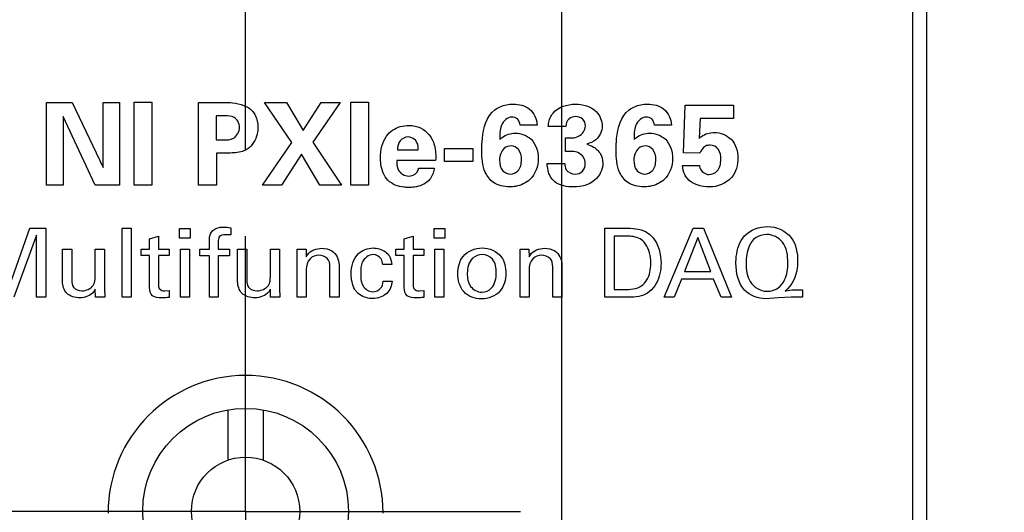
# Model space of a CAD drawing. Header units: inches. Extents: x 0.2 to 16.8, y 0.1 to 10.8.
# Tile 10 of 27: x 2.848 to 3.564, y 7.825 to 8.183. Entities that reach past the tile are written whole.
import ezdxf

# ---------------------------------------------------------------- set-up
doc = ezdxf.new("R2010")
doc.units = ezdxf.units.IN
doc.header["$LTSCALE"] = 0.935
doc.header["$MEASUREMENT"] = 0
doc.linetypes.add('CENTER', pattern=[0.6, 0.375, -0.075, 0.075, -0.075])
doc.layers.get('0').update_dxf_attribs({"linetype": 'CONTINUOUS'})
doc.layers.add('DEFAULT_1', color=7, linetype='CENTER')
doc.layers.add('DIMENSIONS', color=7, linetype='CONTINUOUS')
doc.styles.get("Standard").update_dxf_attribs({"font": 'txt', "width": 0.8})
doc.dimstyles.new('DIMSTYLE_1', dxfattribs={"dimtxt": 0.125, "dimasz": 0.18, "dimexe": 0.125, "dimexo": 0.0625, "dimgap": 0.0625, "dimtad": 0, "dimtih": 1, "dimtoh": 1, "dimzin": 4, "dimdsep": 46, "dimtxsty": 'STANDARD', "dimblk": '_FILLED', "dimblk1": '_FILLED', "dimblk2": '_FILLED', "dimcen": 0.09, "dimadec": 0, "dimazin": 0, "dimtp": 0.001, "dimtm": 0.001, "dimtfac": 1, "dimtofl": 0, "dimtmove": 0, "dimatfit": 3, "dimldrblk": '_FILLED', "dimfxl": 1, "dimtolj": 1, "dimtzin": 4, "dimarcsym": 0})

# ---------------------------------------------------------------- blocks, each defined once
blk = doc.blocks.new('_FILLED')
at = {"color": 0, "linetype": 'BYBLOCK'}
blk.add_solid([(0, 0), (-1, 0.1736), (-1, -0.1736)], dxfattribs=at)
blk = doc.blocks.new('*D8')
at = {"layer": 'DIMENSIONS', "color": 2, "linetype": 'CONTINUOUS'}
for p, q in [((3.01195, 8.08843), (3.01195, 9.49411)), ((3.24187, 6.36224), (3.24187, 9.49411)), ((3.01195, 9.36911), (2.65195, 9.36911)), ((3.24187, 9.36911), (3.62239, 9.36911))]:
    blk.add_line(p, q, dxfattribs=at)
at = {"layer": 'DIMENSIONS', "color": 2, "linetype": 'CONTINUOUS', "xscale": 0.18, "yscale": 0.18, "zscale": 0.18}
blk.add_blockref('_FILLED', (3.01195, 9.36911), dxfattribs=at)
at = {"layer": 'DIMENSIONS', "color": 2, "linetype": 'CONTINUOUS', "xscale": 0.18, "yscale": 0.18, "zscale": 0.18, "rotation": 180}
blk.add_blockref('_FILLED', (3.24187, 9.36911), dxfattribs=at)
at = {"layer": 'DIMENSIONS', "color": 2, "linetype": 'CONTINUOUS', "insert": (3.68489, 9.43161), "char_height": 0.125, "width": 0.925, "attachment_point": 1, "line_spacing_factor": 0.9}
blk.add_mtext('.23{\\Ftxt.shx;\\W1.000000;\\H0.125000; }[5.8]', dxfattribs=at)
blk = doc.blocks.new('*D10')
at = {"layer": 'DIMENSIONS', "color": 2, "linetype": 'CONTINUOUS'}
for p, q in [((2.75066, 8.49711), (1.06412, 8.49711)), ((1.18912, 8.49711), (1.18912, 7.91556)), ((1.18912, 7.084), (1.18912, 7.66556)), ((2.90103, 7.084), (1.06412, 7.084))]:
    blk.add_line(p, q, dxfattribs=at)
at = {"layer": 'DIMENSIONS', "color": 2, "linetype": 'CONTINUOUS', "xscale": 0.18, "yscale": 0.18, "zscale": 0.18}
for p, rotation in [((1.18912, 8.49711), 90), ((1.18912, 7.084), 270)]:
    blk.add_blockref('_FILLED', p, dxfattribs=dict(at, rotation=rotation))
at = {"layer": 'DIMENSIONS', "color": 2, "linetype": 'CONTINUOUS', "insert": (1.18912, 7.85306), "char_height": 0.125, "width": 1.125, "attachment_point": 2, "line_spacing_factor": 0.9}
blk.add_mtext('1.41{\\Ftxt.shx;\\W1.000000;\\H0.125000; }[35.9]', dxfattribs=at)

msp = doc.modelspace()

# ---------------------------------------------------------------- linework, layer by layer
at = {"color": 7, "linetype": 'CONTINUOUS'}
for p, q in [((3.50716, 3.4814), (3.50716, 8.61911)), ((3.49716, 4.51911), (3.49716, 8.58911)), ((2.99916, 7.89983), (2.99916, 7.86336)), ((3.02475, 7.89983), (3.02475, 7.86336))]:
    msp.add_line(p, q, dxfattribs=at)
at = {"color": 40, "linetype": 'CONTINUOUS'}
for p, q in [((2.86716, 8.06291), (2.86716, 8.12312)), ((2.86716, 8.12312), (2.88581, 8.12312)), ((2.88581, 8.12312), (2.90838, 8.07573)), ((2.90838, 8.07573), (2.90838, 8.12312)), ((2.90838, 8.12312), (2.92037, 8.12312)), ((2.92037, 8.12312), (2.92037, 8.06291)), ((2.93099, 8.06291), (2.93099, 8.12329)), ((2.93099, 8.12329), (2.9439, 8.12329)), ((2.9439, 8.12329), (2.9439, 8.06291)), ((2.97774, 8.06291), (2.97774, 8.12296)), ((2.97774, 8.12296), (2.99631, 8.12296)), ((3.04548, 8.09406), (3.02574, 8.12312)), ((3.02574, 8.12312), (3.04165, 8.12312)), ((3.04165, 8.12312), (3.0538, 8.10264)), ((3.0538, 8.10264), (3.0668, 8.12312)), ((3.08062, 8.12312), (3.0608, 8.09414)), ((3.0668, 8.12312), (3.08062, 8.12312)), ((3.0884, 8.06291), (3.0884, 8.12329)), ((3.0884, 8.12329), (3.10132, 8.12329)), ((3.10132, 8.12329), (3.10132, 8.06291)), ((3.33024, 8.08656), (3.33157, 8.12096)), ((3.33157, 8.12096), (3.36679, 8.12096)), ((3.36679, 8.12096), (3.36679, 8.11147)), ((2.87931, 8.11288), (2.87931, 8.06291)), ((2.90263, 8.06291), (2.87931, 8.11288)), ((2.99048, 8.11322), (2.99048, 8.09589)), ((2.99697, 8.11322), (2.99048, 8.11322)), ((3.34257, 8.11147), (3.34181, 8.09706)), ((3.36679, 8.11147), (3.34257, 8.11147)), ((3.22387, 8.10664), (3.21156, 8.10664)), ((3.24482, 8.10555), (3.23207, 8.10555)), ((3.32155, 8.10664), (3.30922, 8.10664)), ((3.24464, 8.08748), (3.24464, 8.09723)), ((2.99048, 8.09589), (2.99564, 8.09589)), ((3.02432, 8.06291), (3.04548, 8.09406)), ((3.0608, 8.09414), (3.08179, 8.06291)), ((3.15657, 8.08024), (3.15657, 8.08964)), ((3.15657, 8.08964), (3.17723, 8.08964)), ((3.17723, 8.08964), (3.17723, 8.08024)), ((2.99082, 8.08631), (2.99082, 8.06291)), ((2.99956, 8.08631), (2.99082, 8.08631)), ((3.05256, 8.08557), (3.03815, 8.06291)), ((3.06597, 8.06291), (3.05256, 8.08557)), ((3.12231, 8.08856), (3.13756, 8.08856)), ((3.34231, 8.08623), (3.33024, 8.08656)), ((3.15013, 8.08081), (3.12189, 8.08081)), ((3.1378, 8.0754), (3.14905, 8.0754)), ((3.17723, 8.08024), (3.15657, 8.08024)), ((3.23132, 8.07873), (3.24398, 8.07873)), ((3.32974, 8.07723), (3.34207, 8.07723)), ((2.87931, 8.06291), (2.86716, 8.06291)), ((2.92037, 8.06291), (2.90263, 8.06291)), ((2.9439, 8.06291), (2.93099, 8.06291)), ((2.99082, 8.06291), (2.97774, 8.06291)), ((3.03815, 8.06291), (3.02432, 8.06291)), ((3.08179, 8.06291), (3.06597, 8.06291)), ((3.10132, 8.06291), (3.0884, 8.06291)), ((3.00122, 8.03211), (3.00122, 8.02689)), ((2.84068, 7.9904), (2.85521, 8.03176)), ((2.85986, 8.02676), (2.84338, 7.98157)), ((2.85521, 8.03176), (2.86667, 8.03176)), ((2.85986, 7.98157), (2.85986, 8.02676)), ((2.86667, 8.03176), (2.86667, 7.98157)), ((2.92217, 7.98157), (2.92217, 8.03169)), ((2.92217, 8.03169), (2.92871, 8.03169)), ((2.92871, 8.03169), (2.92871, 7.98157)), ((2.94218, 8.0239), (2.94865, 8.02599)), ((2.94865, 8.02599), (2.94865, 8.0166)), ((2.96384, 8.02446), (2.96384, 8.03162)), ((2.96384, 8.03162), (2.97169, 8.03162)), ((2.97169, 8.03162), (2.97169, 8.02446)), ((3.00122, 8.02689), (2.99739, 8.02703)), ((3.12732, 8.0239), (3.13377, 8.02599)), ((3.13377, 8.02599), (3.13377, 8.0166)), ((3.14898, 8.02446), (3.14898, 8.03162)), ((3.14898, 8.03162), (3.15683, 8.03162)), ((3.15683, 8.03162), (3.15683, 8.02446)), ((3.27308, 7.98157), (3.27308, 8.03176)), ((3.27308, 8.03176), (3.28761, 8.03176)), ((3.28003, 8.02599), (3.28003, 7.98727)), ((3.28837, 8.02599), (3.28003, 8.02599)), ((3.31634, 7.98157), (3.33747, 8.03176)), ((3.33747, 8.03176), (3.3449, 8.03176)), ((3.3449, 8.03176), (3.36521, 7.98157)), ((2.94218, 8.0166), (2.94218, 8.0239)), ((2.97169, 8.02446), (2.96384, 8.02446)), ((2.98565, 8.01646), (2.98565, 8.02043)), ((2.99212, 8.02195), (2.99212, 8.01646)), ((3.12732, 8.0166), (3.12732, 8.0239)), ((3.15683, 8.02446), (3.14898, 8.02446)), ((3.34087, 8.02488), (3.33113, 8.00027)), ((3.35012, 8.00027), (3.34087, 8.02488)), ((2.87892, 7.99304), (2.87892, 8.01646)), ((2.87892, 8.01646), (2.88559, 8.01646)), ((2.88559, 8.01646), (2.88559, 7.99401)), ((2.90268, 7.99673), (2.90268, 8.01646)), ((2.90268, 8.01646), (2.90944, 8.01646)), ((2.90944, 8.01646), (2.90944, 7.9881)), ((2.93599, 8.01181), (2.93599, 8.0166)), ((2.93599, 8.0166), (2.94218, 8.0166)), ((2.94218, 8.01181), (2.93599, 8.01181)), ((2.94218, 7.98852), (2.94218, 8.01181)), ((2.94865, 8.0166), (2.95643, 8.0166)), ((2.94865, 8.01181), (2.94865, 7.99088)), ((2.95643, 8.01181), (2.94865, 8.01181)), ((2.95643, 8.0166), (2.95643, 8.01181)), ((2.96454, 7.98157), (2.96454, 8.01646)), ((2.96454, 8.01646), (2.97107, 8.01646)), ((2.97107, 8.01646), (2.97107, 7.98157)), ((2.97877, 8.01174), (2.97877, 8.01646)), ((2.97877, 8.01646), (2.98565, 8.01646)), ((2.98565, 8.01174), (2.97877, 8.01174)), ((2.98565, 7.98157), (2.98565, 8.01174)), ((2.99212, 8.01646), (3.00024, 8.01646)), ((2.99212, 8.01174), (2.99212, 7.98157)), ((3.00024, 8.01174), (2.99212, 8.01174)), ((3.00024, 8.01646), (3.00024, 8.01174)), ((3.0062, 7.99304), (3.0062, 8.01646)), ((3.0062, 8.01646), (3.01287, 8.01646)), ((3.01287, 8.01646), (3.01287, 7.99401)), ((3.02997, 7.99673), (3.02997, 8.01646)), ((3.02997, 8.01646), (3.03671, 8.01646)), ((3.03671, 8.01646), (3.03671, 7.9881)), ((3.04953, 8.01243), (3.04946, 8.01646)), ((3.04946, 8.01646), (3.056, 8.01646)), ((3.04953, 7.98157), (3.04953, 8.01243)), ((3.056, 8.01646), (3.05607, 8.01083)), ((3.12113, 8.01181), (3.12113, 8.0166)), ((3.12113, 8.0166), (3.12732, 8.0166)), ((3.12732, 8.01181), (3.12113, 8.01181)), ((3.12732, 7.98852), (3.12732, 8.01181)), ((3.13377, 8.0166), (3.14156, 8.0166)), ((3.13377, 8.01181), (3.13377, 7.99088)), ((3.14156, 8.01181), (3.13377, 8.01181)), ((3.14156, 8.0166), (3.14156, 8.01181)), ((3.14967, 7.98157), (3.14967, 8.01646)), ((3.14967, 8.01646), (3.15621, 8.01646)), ((3.15621, 8.01646), (3.15621, 7.98157)), ((3.21155, 8.01243), (3.21148, 8.01646)), ((3.21148, 8.01646), (3.21802, 8.01646)), ((3.21155, 7.98157), (3.21155, 8.01243)), ((3.21802, 8.01646), (3.21808, 8.01083)), ((3.07324, 7.98157), (3.07324, 8.00375)), ((3.07991, 8.00527), (3.07991, 7.98157)), ((3.11824, 8.00527), (3.11164, 8.00527)), ((3.23526, 7.98157), (3.23526, 8.00375)), ((3.24193, 8.00527), (3.24193, 7.98157)), ((3.05607, 8.00166), (3.05607, 7.98157)), ((3.21808, 8.00166), (3.21808, 7.98157)), ((3.33113, 8.00027), (3.35012, 8.00027)), ((3.11192, 7.99318), (3.11851, 7.99318)), ((3.32891, 7.99464), (3.3235, 7.98157)), ((3.3522, 7.99464), (3.32891, 7.99464)), ((3.35762, 7.98157), (3.3522, 7.99464)), ((2.90283, 7.98157), (2.90268, 7.98754)), ((2.90944, 7.9881), (2.90964, 7.98157)), ((2.9533, 7.98623), (2.95643, 7.98658)), ((2.95643, 7.98658), (2.95643, 7.9815)), ((3.03011, 7.98157), (3.02997, 7.98754)), ((3.03671, 7.9881), (3.03693, 7.98157)), ((3.13844, 7.98623), (3.14156, 7.98658)), ((3.14156, 7.98658), (3.14156, 7.9815)), ((3.28003, 7.98727), (3.28684, 7.98727)), ((3.41319, 7.98706), (3.41687, 7.98706)), ((3.41687, 7.98706), (3.41687, 7.98157)), ((2.86667, 7.98157), (2.85986, 7.98157)), ((2.90964, 7.98157), (2.90283, 7.98157)), ((2.92871, 7.98157), (2.92217, 7.98157)), ((2.97107, 7.98157), (2.96454, 7.98157)), ((2.99212, 7.98157), (2.98565, 7.98157)), ((3.03693, 7.98157), (3.03011, 7.98157)), ((3.05607, 7.98157), (3.04953, 7.98157)), ((3.07991, 7.98157), (3.07324, 7.98157)), ((3.15621, 7.98157), (3.14967, 7.98157)), ((3.21808, 7.98157), (3.21155, 7.98157)), ((3.24193, 7.98157), (3.23526, 7.98157)), ((3.28719, 7.98157), (3.27308, 7.98157)), ((3.3235, 7.98157), (3.31634, 7.98157)), ((3.36521, 7.98157), (3.35762, 7.98157)), ((3.39921, 7.98122), (3.39011, 7.98053)), ((3.40853, 7.98157), (3.39921, 7.98122)), ((3.41687, 7.98157), (3.40853, 7.98157))]:
    msp.add_line(p, q, dxfattribs=at)
at = {"color": 7, "linetype": 'CONTINUOUS'}
for radius in [0.0748, 0.03937]:
    msp.add_circle((3.01195, 7.82613), radius, dxfattribs=at)
msp.add_arc((3.01196, 7.82481), 0.1, 0, 180, dxfattribs=at)
at = {"color": 40, "linetype": 'CONTINUOUS'}
for points, knots in [([(2.99631, 8.12296), (2.99838, 8.12296), (3.00567, 8.12298), (3.01379, 8.12049), (3.01721, 8.11638)], [0, 0, 0, 0, 0.279876, 1, 1, 1, 1]), ([(3.19314, 8.11771), (3.19434, 8.11862), (3.1985, 8.12098), (3.20333, 8.12179), (3.20656, 8.12179)], [0, 0, 0, 0, 0.318946, 1, 1, 1, 1]), ([(3.20656, 8.12179), (3.21068, 8.12179), (3.2198, 8.1199), (3.22378, 8.1109), (3.22387, 8.10664)], [0, 0, 0, 0, 0.491542, 1, 1, 1, 1]), ([(3.25164, 8.12179), (3.25708, 8.12179), (3.26726, 8.11919), (3.27121, 8.10967), (3.27121, 8.10597)], [0, 0, 0, 0, 0.594585, 1, 1, 1, 1]), ([(3.29081, 8.11771), (3.29202, 8.11862), (3.29617, 8.12098), (3.301, 8.12179), (3.30422, 8.12179)], [0, 0, 0, 0, 0.318976, 1, 1, 1, 1]), ([(3.30422, 8.12179), (3.30835, 8.12179), (3.31747, 8.1199), (3.32145, 8.1109), (3.32155, 8.10664)], [0, 0, 0, 0, 0.49155, 1, 1, 1, 1]), ([(3.00755, 8.10505), (3.00755, 8.10777), (3.00468, 8.11341), (2.99922, 8.11322), (2.99697, 8.11322)], [0, 0, 0, 0, 0.547244, 1, 1, 1, 1]), ([(3.01721, 8.11638), (3.01796, 8.11548), (3.02017, 8.11211), (3.02089, 8.10797), (3.02089, 8.10514)], [0, 0, 0, 0, 0.29244, 1, 1, 1, 1]), ([(3.18374, 8.08814), (3.18374, 8.09105), (3.184, 8.10129), (3.18704, 8.11322), (3.19314, 8.11771)], [0, 0, 0, 0, 0.277495, 1, 1, 1, 1]), ([(3.20547, 8.11238), (3.2023, 8.11238), (3.19623, 8.10633), (3.19682, 8.09955), (3.19672, 8.09606)], [0, 0, 0, 0, 0.475096, 1, 1, 1, 1]), ([(3.21156, 8.10664), (3.21146, 8.10825), (3.21024, 8.11158), (3.2069, 8.11238), (3.20547, 8.11238)], [0, 0, 0, 0, 0.530043, 1, 1, 1, 1]), ([(3.23207, 8.10555), (3.23214, 8.10626), (3.23243, 8.10973), (3.23373, 8.11322), (3.23549, 8.11538)], [0, 0, 0, 0, 0.203823, 1, 1, 1, 1]), ([(3.2519, 8.1128), (3.25016, 8.1128), (3.24622, 8.11151), (3.24482, 8.10751), (3.24482, 8.10555)], [0, 0, 0, 0, 0.470563, 1, 1, 1, 1]), ([(3.25906, 8.10588), (3.25906, 8.10776), (3.25757, 8.11169), (3.25366, 8.1128), (3.2519, 8.1128)], [0, 0, 0, 0, 0.515429, 1, 1, 1, 1]), ([(3.2814, 8.08814), (3.2814, 8.09105), (3.28165, 8.10129), (3.28471, 8.11322), (3.29081, 8.11771)], [0, 0, 0, 0, 0.277451, 1, 1, 1, 1]), ([(3.30314, 8.11238), (3.29997, 8.11238), (3.2939, 8.10633), (3.29449, 8.09955), (3.29439, 8.09606)], [0, 0, 0, 0, 0.475096, 1, 1, 1, 1]), ([(3.30922, 8.10664), (3.30912, 8.10825), (3.30791, 8.11158), (3.30457, 8.11238), (3.30314, 8.11238)], [0, 0, 0, 0, 0.529963, 1, 1, 1, 1]), ([(2.99564, 8.09589), (2.99818, 8.09589), (3.00433, 8.09566), (3.00755, 8.102), (3.00755, 8.10505)], [0, 0, 0, 0, 0.454062, 1, 1, 1, 1]), ([(3.02089, 8.10514), (3.02089, 8.10346), (3.02034, 8.09745), (3.01688, 8.09152), (3.01322, 8.08915)], [0, 0, 0, 0, 0.278259, 1, 1, 1, 1]), ([(3.13064, 8.10639), (3.1322, 8.10639), (3.13898, 8.10582), (3.14533, 8.10092), (3.14764, 8.09623)], [0, 0, 0, 0, 0.229432, 1, 1, 1, 1]), ([(3.24464, 8.09723), (3.2478, 8.09731), (3.25431, 8.09671), (3.25906, 8.10291), (3.25906, 8.10588)], [0, 0, 0, 0, 0.514809, 1, 1, 1, 1]), ([(3.27121, 8.10597), (3.27121, 8.10231), (3.26824, 8.09583), (3.26238, 8.09348), (3.26005, 8.09281)], [0, 0, 0, 0, 0.600536, 1, 1, 1, 1]), ([(3.11006, 8.08298), (3.11006, 8.08841), (3.11166, 8.09645), (3.11715, 8.10173), (3.11881, 8.10289)], [0, 0, 0, 0, 0.728588, 1, 1, 1, 1]), ([(3.13022, 8.09797), (3.12804, 8.09797), (3.1233, 8.09565), (3.12243, 8.09084), (3.12231, 8.08856)], [0, 0, 0, 0, 0.488898, 1, 1, 1, 1]), ([(3.13756, 8.08856), (3.13756, 8.0904), (3.13732, 8.09496), (3.13272, 8.09797), (3.13022, 8.09797)], [0, 0, 0, 0, 0.423447, 1, 1, 1, 1]), ([(3.19672, 8.09606), (3.1973, 8.09659), (3.20041, 8.09936), (3.20477, 8.10072), (3.20814, 8.10072)], [0, 0, 0, 0, 0.19011, 1, 1, 1, 1]), ([(3.20814, 8.10072), (3.21221, 8.10072), (3.22179, 8.09721), (3.2248, 8.08729), (3.2248, 8.08232)], [0, 0, 0, 0, 0.449774, 1, 1, 1, 1]), ([(3.29439, 8.09606), (3.29497, 8.09659), (3.29808, 8.09936), (3.30244, 8.10072), (3.30581, 8.10072)], [0, 0, 0, 0, 0.19016, 1, 1, 1, 1]), ([(3.30581, 8.10072), (3.30988, 8.10072), (3.31946, 8.09721), (3.32247, 8.08729), (3.32247, 8.08232)], [0, 0, 0, 0, 0.449783, 1, 1, 1, 1]), ([(3.34181, 8.09706), (3.34233, 8.09751), (3.3453, 8.10014), (3.34953, 8.10122), (3.35281, 8.10122)], [0, 0, 0, 0, 0.173654, 1, 1, 1, 1]), ([(3.35281, 8.10122), (3.35715, 8.10122), (3.36693, 8.09756), (3.36997, 8.08758), (3.36997, 8.08273)], [0, 0, 0, 0, 0.472635, 1, 1, 1, 1]), ([(3.14764, 8.09623), (3.14832, 8.09484), (3.15012, 8.08987), (3.1503, 8.08451), (3.15013, 8.08081)], [0, 0, 0, 0, 0.294148, 1, 1, 1, 1]), ([(3.20506, 8.09147), (3.2033, 8.09147), (3.19826, 8.08979), (3.19664, 8.08429), (3.19664, 8.08123)], [0, 0, 0, 0, 0.366197, 1, 1, 1, 1]), ([(3.21255, 8.08148), (3.21255, 8.08406), (3.21171, 8.08904), (3.20703, 8.09147), (3.20506, 8.09147)], [0, 0, 0, 0, 0.566406, 1, 1, 1, 1]), ([(3.26005, 8.09281), (3.26177, 8.09226), (3.26425, 8.09131), (3.26635, 8.08975), (3.26697, 8.08923)], [0, 0, 0, 0, 0.69218, 1, 1, 1, 1]), ([(3.30272, 8.09147), (3.30096, 8.09147), (3.29593, 8.08978), (3.29431, 8.08429), (3.29431, 8.08123)], [0, 0, 0, 0, 0.365733, 1, 1, 1, 1]), ([(3.31022, 8.08148), (3.31022, 8.08406), (3.30937, 8.08904), (3.30469, 8.09147), (3.30272, 8.09147)], [0, 0, 0, 0, 0.566229, 1, 1, 1, 1]), ([(3.34973, 8.09206), (3.34855, 8.09206), (3.34509, 8.09151), (3.34296, 8.08829), (3.34231, 8.08623)], [0, 0, 0, 0, 0.353575, 1, 1, 1, 1]), ([(3.35747, 8.08165), (3.35747, 8.08415), (3.35697, 8.08935), (3.35197, 8.09206), (3.34973, 8.09206)], [0, 0, 0, 0, 0.527615, 1, 1, 1, 1]), ([(3.01322, 8.08915), (3.01212, 8.08844), (3.00777, 8.08652), (3.00295, 8.08631), (2.99956, 8.08631)], [0, 0, 0, 0, 0.277831, 1, 1, 1, 1]), ([(3.11548, 8.06657), (3.11257, 8.06962), (3.11035, 8.07557), (3.11006, 8.08136), (3.11006, 8.08298)], [0, 0, 0, 0, 0.72234, 1, 1, 1, 1]), ([(3.2038, 8.06174), (3.19979, 8.06174), (3.19211, 8.0633), (3.18421, 8.07396), (3.18374, 8.08281), (3.18374, 8.08814)], [0, 0, 0, 0, 0.320052, 0.574167, 1, 1, 1, 1]), ([(3.25898, 8.0789), (3.25898, 8.08189), (3.25445, 8.0883), (3.24781, 8.08748), (3.24464, 8.08748)], [0, 0, 0, 0, 0.48492, 1, 1, 1, 1]), ([(3.26697, 8.08923), (3.2679, 8.08845), (3.27061, 8.08558), (3.27171, 8.08151), (3.27171, 8.07882)], [0, 0, 0, 0, 0.311303, 1, 1, 1, 1]), ([(3.30147, 8.06174), (3.29746, 8.06174), (3.28977, 8.0633), (3.28186, 8.07396), (3.2814, 8.08281), (3.2814, 8.08814)], [0, 0, 0, 0, 0.320168, 0.57428, 1, 1, 1, 1]), ([(3.36997, 8.08273), (3.36997, 8.07772), (3.36684, 8.0661), (3.35501, 8.06166), (3.34923, 8.06166)], [0, 0, 0, 0, 0.464169, 1, 1, 1, 1]), ([(3.12189, 8.08081), (3.12189, 8.07857), (3.12192, 8.07304), (3.12754, 8.06958), (3.13048, 8.06958)], [0, 0, 0, 0, 0.433448, 1, 1, 1, 1]), ([(3.13048, 8.06958), (3.13274, 8.06958), (3.13645, 8.07116), (3.13755, 8.07439), (3.1378, 8.0754)], [0, 0, 0, 0, 0.685246, 1, 1, 1, 1]), ([(3.14905, 8.0754), (3.149, 8.07481), (3.14865, 8.07147), (3.14696, 8.06824), (3.14504, 8.06624)], [0, 0, 0, 0, 0.176936, 1, 1, 1, 1]), ([(3.19664, 8.08123), (3.19664, 8.07852), (3.19759, 8.07323), (3.20256, 8.07108), (3.20456, 8.07108)], [0, 0, 0, 0, 0.575946, 1, 1, 1, 1]), ([(3.20456, 8.07108), (3.20649, 8.07108), (3.21154, 8.07318), (3.21255, 8.07862), (3.21255, 8.08148)], [0, 0, 0, 0, 0.402442, 1, 1, 1, 1]), ([(3.23665, 8.06558), (3.23546, 8.06656), (3.23223, 8.07033), (3.23132, 8.07543), (3.23132, 8.07873)], [0, 0, 0, 0, 0.318536, 1, 1, 1, 1]), ([(3.24398, 8.07873), (3.24405, 8.07716), (3.24468, 8.07299), (3.24912, 8.07099), (3.25148, 8.07099)], [0, 0, 0, 0, 0.399821, 1, 1, 1, 1]), ([(3.27171, 8.07882), (3.27171, 8.07427), (3.26644, 8.06419), (3.25592, 8.06166), (3.25064, 8.06166)], [0, 0, 0, 0, 0.462897, 1, 1, 1, 1]), ([(3.25148, 8.07099), (3.25346, 8.07099), (3.25775, 8.07259), (3.25898, 8.0769), (3.25898, 8.0789)], [0, 0, 0, 0, 0.498492, 1, 1, 1, 1]), ([(3.29431, 8.08123), (3.29431, 8.07852), (3.29526, 8.07324), (3.30022, 8.07108), (3.30222, 8.07108)], [0, 0, 0, 0, 0.576341, 1, 1, 1, 1]), ([(3.30222, 8.07108), (3.30415, 8.07108), (3.3092, 8.07318), (3.31022, 8.07862), (3.31022, 8.08148)], [0, 0, 0, 0, 0.402847, 1, 1, 1, 1]), ([(3.33298, 8.06799), (3.33231, 8.06879), (3.33044, 8.07157), (3.32982, 8.07497), (3.32974, 8.07723)], [0, 0, 0, 0, 0.315531, 1, 1, 1, 1]), ([(3.34207, 8.07723), (3.34203, 8.0767), (3.34254, 8.07342), (3.34614, 8.07073), (3.34889, 8.07073)], [0, 0, 0, 0, 0.161727, 1, 1, 1, 1]), ([(3.34889, 8.07073), (3.35106, 8.07073), (3.35645, 8.07302), (3.35747, 8.07874), (3.35747, 8.08165)], [0, 0, 0, 0, 0.42742, 1, 1, 1, 1]), ([(3.1303, 8.06133), (3.12923, 8.06133), (3.12398, 8.06159), (3.11841, 8.06353), (3.11548, 8.06657)], [0, 0, 0, 0, 0.202053, 1, 1, 1, 1]), ([(3.14504, 8.06624), (3.14246, 8.06352), (3.13698, 8.06165), (3.1318, 8.06133), (3.1303, 8.06133)], [0, 0, 0, 0, 0.714972, 1, 1, 1, 1]), ([(3.21863, 8.06715), (3.21583, 8.06454), (3.21065, 8.06203), (3.20531, 8.06174), (3.2038, 8.06174)], [0, 0, 0, 0, 0.717026, 1, 1, 1, 1]), ([(3.3163, 8.06715), (3.3135, 8.06454), (3.30832, 8.06203), (3.30298, 8.06174), (3.30147, 8.06174)], [0, 0, 0, 0, 0.717026, 1, 1, 1, 1]), ([(2.98711, 8.02877), (2.98833, 8.03064), (2.99161, 8.03238), (2.99484, 8.03259), (2.99587, 8.03259)], [0, 0, 0, 0, 0.684213, 1, 1, 1, 1]), ([(3.39157, 8.03294), (3.3979, 8.03294), (3.4113, 8.02698), (3.41333, 8.01356), (3.41333, 8.00764)], [0, 0, 0, 0, 0.516324, 1, 1, 1, 1]), ([(2.98565, 8.02043), (2.98565, 8.02145), (2.98565, 8.02426), (2.98612, 8.02725), (2.98711, 8.02877)], [0, 0, 0, 0, 0.360323, 1, 1, 1, 1]), ([(2.99739, 8.02703), (2.99576, 8.02703), (2.99217, 8.02641), (2.99212, 8.02313), (2.99212, 8.02195)], [0, 0, 0, 0, 0.582185, 1, 1, 1, 1]), ([(3.28761, 8.03176), (3.29291, 8.03176), (3.3008, 8.03155), (3.30655, 8.02673), (3.30783, 8.02522)], [0, 0, 0, 0, 0.728726, 1, 1, 1, 1]), ([(3.30171, 8.02161), (3.29947, 8.0241), (3.29448, 8.02594), (3.28978, 8.02599), (3.28837, 8.02599)], [0, 0, 0, 0, 0.704244, 1, 1, 1, 1]), ([(3.36849, 8.00632), (3.36849, 8.00792), (3.36878, 8.01486), (3.37113, 8.02213), (3.37474, 8.02613)], [0, 0, 0, 0, 0.229476, 1, 1, 1, 1]), ([(3.39095, 8.02717), (3.38808, 8.02717), (3.38241, 8.02566), (3.37671, 8.01735), (3.37585, 8.01044), (3.37585, 8.00618)], [0, 0, 0, 0, 0.298217, 0.557179, 1, 1, 1, 1]), ([(3.40623, 8.00645), (3.40623, 8.01169), (3.40509, 8.02219), (3.39514, 8.02717), (3.39095, 8.02717)], [0, 0, 0, 0, 0.555907, 1, 1, 1, 1]), ([(3.30658, 8.00597), (3.30658, 8.00681), (3.30637, 8.01226), (3.30485, 8.01816), (3.30171, 8.02161)], [0, 0, 0, 0, 0.151939, 1, 1, 1, 1]), ([(3.05607, 8.01083), (3.05636, 8.01138), (3.05851, 8.01522), (3.0635, 8.01716), (3.06726, 8.01716)], [0, 0, 0, 0, 0.142456, 1, 1, 1, 1]), ([(3.06518, 8.01209), (3.0629, 8.01209), (3.05753, 8.01002), (3.05607, 8.00443), (3.05607, 8.00166)], [0, 0, 0, 0, 0.450953, 1, 1, 1, 1]), ([(3.06726, 8.01716), (3.06984, 8.01716), (3.07654, 8.01598), (3.07991, 8.00901), (3.07991, 8.00527)], [0, 0, 0, 0, 0.40854, 1, 1, 1, 1]), ([(3.08877, 7.99853), (3.08877, 8.00379), (3.09123, 8.01403), (3.10086, 8.01737), (3.10461, 8.01737)], [0, 0, 0, 0, 0.583947, 1, 1, 1, 1]), ([(3.10469, 8.01257), (3.10147, 8.01257), (3.09564, 8.00797), (3.09565, 8.00198), (3.09565, 7.99943)], [0, 0, 0, 0, 0.558813, 1, 1, 1, 1]), ([(3.10461, 8.01737), (3.10535, 8.01737), (3.10921, 8.01714), (3.1133, 8.01548), (3.11533, 8.01306)], [0, 0, 0, 0, 0.188295, 1, 1, 1, 1]), ([(3.11164, 8.00527), (3.11151, 8.00673), (3.11093, 8.01057), (3.10688, 8.01257), (3.10469, 8.01257)], [0, 0, 0, 0, 0.402139, 1, 1, 1, 1]), ([(3.11533, 8.01306), (3.11591, 8.01238), (3.11756, 8.01007), (3.11811, 8.00719), (3.11824, 8.00527)], [0, 0, 0, 0, 0.317214, 1, 1, 1, 1]), ([(3.16634, 7.9986), (3.16634, 8.00298), (3.1684, 8.01335), (3.17897, 8.01737), (3.18407, 8.01737)], [0, 0, 0, 0, 0.462463, 1, 1, 1, 1]), ([(3.18407, 8.01257), (3.18156, 8.01257), (3.17484, 8.01011), (3.17315, 8.00287), (3.17315, 7.99902)], [0, 0, 0, 0, 0.394508, 1, 1, 1, 1]), ([(3.18407, 8.01737), (3.18913, 8.01737), (3.19935, 8.01316), (3.20117, 8.0032), (3.20117, 7.99909)], [0, 0, 0, 0, 0.552184, 1, 1, 1, 1]), ([(3.19421, 7.9993), (3.19421, 8.00272), (3.19329, 8.0096), (3.18677, 8.01257), (3.18407, 8.01257)], [0, 0, 0, 0, 0.559095, 1, 1, 1, 1]), ([(3.21808, 8.01083), (3.21837, 8.01139), (3.22052, 8.01522), (3.22552, 8.01716), (3.22927, 8.01716)], [0, 0, 0, 0, 0.142211, 1, 1, 1, 1]), ([(3.22718, 8.01209), (3.22491, 8.01209), (3.21954, 8.01001), (3.21808, 8.00443), (3.21808, 8.00166)], [0, 0, 0, 0, 0.450579, 1, 1, 1, 1]), ([(3.22927, 8.01716), (3.23186, 8.01716), (3.23856, 8.01599), (3.24193, 8.00901), (3.24193, 8.00527)], [0, 0, 0, 0, 0.408561, 1, 1, 1, 1]), ([(3.29998, 7.99005), (3.30146, 7.99116), (3.30552, 7.99567), (3.30658, 8.00192), (3.30658, 8.00597)], [0, 0, 0, 0, 0.312931, 1, 1, 1, 1]), ([(3.31402, 8.00625), (3.31402, 8.00378), (3.31334, 7.99629), (3.30964, 7.98884), (3.30568, 7.98567)], [0, 0, 0, 0, 0.326934, 1, 1, 1, 1]), ([(3.39011, 7.98053), (3.3846, 7.98053), (3.37126, 7.98552), (3.36849, 7.99946), (3.36849, 8.00632)], [0, 0, 0, 0, 0.445274, 1, 1, 1, 1]), ([(3.37585, 8.00618), (3.37585, 8.00166), (3.37679, 7.99194), (3.38618, 7.98595), (3.3908, 7.98595)], [0, 0, 0, 0, 0.494391, 1, 1, 1, 1]), ([(3.3908, 7.98595), (3.39374, 7.98595), (3.39948, 7.98737), (3.40536, 7.99549), (3.40623, 8.00231), (3.40623, 8.00645)], [0, 0, 0, 0, 0.307099, 0.566687, 1, 1, 1, 1]), ([(3.41333, 8.00764), (3.41333, 8.00615), (3.41308, 7.99828), (3.40925, 7.99006), (3.40421, 7.98609)], [0, 0, 0, 0, 0.188677, 1, 1, 1, 1]), ([(3.09293, 7.98518), (3.09237, 7.98584), (3.08955, 7.98966), (3.08877, 7.99468), (3.08877, 7.99853)], [0, 0, 0, 0, 0.183248, 1, 1, 1, 1]), ([(3.09565, 7.99943), (3.09565, 7.99618), (3.09557, 7.98972), (3.10163, 7.9856), (3.10434, 7.9856)], [0, 0, 0, 0, 0.544999, 1, 1, 1, 1]), ([(3.18351, 7.98039), (3.17886, 7.98039), (3.16874, 7.98394), (3.16634, 7.99406), (3.16634, 7.9986)], [0, 0, 0, 0, 0.506033, 1, 1, 1, 1]), ([(3.17315, 7.99902), (3.17315, 7.99573), (3.17401, 7.98886), (3.18062, 7.98525), (3.18365, 7.98525)], [0, 0, 0, 0, 0.521508, 1, 1, 1, 1]), ([(3.20117, 7.99909), (3.20117, 7.99446), (3.19863, 7.98414), (3.18831, 7.98039), (3.18351, 7.98039)], [0, 0, 0, 0, 0.491205, 1, 1, 1, 1]), ([(3.18365, 7.98525), (3.18624, 7.98525), (3.19298, 7.9882), (3.19421, 7.99547), (3.19421, 7.9993)], [0, 0, 0, 0, 0.403658, 1, 1, 1, 1]), ([(2.89156, 7.98122), (2.88819, 7.98122), (2.88098, 7.98297), (2.87892, 7.99003), (2.87892, 7.99304)], [0, 0, 0, 0, 0.528278, 1, 1, 1, 1]), ([(2.88559, 7.99401), (2.88559, 7.99225), (2.88602, 7.98774), (2.89078, 7.9863), (2.89302, 7.9863)], [0, 0, 0, 0, 0.439389, 1, 1, 1, 1]), ([(2.94865, 7.99088), (2.94865, 7.98987), (2.94875, 7.98705), (2.95183, 7.98623), (2.9533, 7.98623)], [0, 0, 0, 0, 0.407929, 1, 1, 1, 1]), ([(3.01885, 7.98122), (3.01548, 7.98122), (3.00827, 7.98297), (3.0062, 7.99003), (3.0062, 7.99304)], [0, 0, 0, 0, 0.528365, 1, 1, 1, 1]), ([(3.01287, 7.99401), (3.01287, 7.99225), (3.01331, 7.98773), (3.01807, 7.9863), (3.02032, 7.9863)], [0, 0, 0, 0, 0.43919, 1, 1, 1, 1]), ([(3.10434, 7.9856), (3.10645, 7.9856), (3.11074, 7.98724), (3.11184, 7.99139), (3.11192, 7.99318)], [0, 0, 0, 0, 0.541541, 1, 1, 1, 1]), ([(3.11851, 7.99318), (3.11832, 7.98996), (3.11536, 7.9829), (3.10801, 7.98067), (3.10441, 7.98067)], [0, 0, 0, 0, 0.472533, 1, 1, 1, 1]), ([(3.13377, 7.99088), (3.13377, 7.98987), (3.13388, 7.98705), (3.13697, 7.98623), (3.13844, 7.98623)], [0, 0, 0, 0, 0.407339, 1, 1, 1, 1]), ([(2.90268, 7.98754), (2.90232, 7.98685), (2.9002, 7.98297), (2.89516, 7.98122), (2.89156, 7.98122)], [0, 0, 0, 0, 0.178359, 1, 1, 1, 1]), ([(2.95101, 7.98108), (2.94873, 7.98108), (2.94354, 7.98132), (2.94218, 7.98644), (2.94218, 7.98852)], [0, 0, 0, 0, 0.522814, 1, 1, 1, 1]), ([(3.02997, 7.98754), (3.02962, 7.98685), (3.02749, 7.98297), (3.02245, 7.98122), (3.01885, 7.98122)], [0, 0, 0, 0, 0.178359, 1, 1, 1, 1]), ([(3.10441, 7.98067), (3.10365, 7.98067), (3.09952, 7.98091), (3.09523, 7.98268), (3.09293, 7.98518)], [0, 0, 0, 0, 0.182445, 1, 1, 1, 1]), ([(3.13615, 7.98108), (3.13387, 7.98108), (3.12868, 7.98132), (3.12732, 7.98644), (3.12732, 7.98852)], [0, 0, 0, 0, 0.522814, 1, 1, 1, 1]), ([(3.30568, 7.98567), (3.30214, 7.98273), (3.29523, 7.98151), (3.28896, 7.98157), (3.28719, 7.98157)], [0, 0, 0, 0, 0.722302, 1, 1, 1, 1]), ([(3.40421, 7.98609), (3.4047, 7.98619), (3.40765, 7.98682), (3.41068, 7.98706), (3.41319, 7.98706)], [0, 0, 0, 0, 0.16485, 1, 1, 1, 1])]:
    msp.add_open_spline(points, degree=3, knots=knots, dxfattribs=at)
for points in [[(3.23549, 8.11538), (3.23916, 8.11986), (3.24585, 8.12179), (3.25164, 8.12179)], [(3.11881, 8.10289), (3.12224, 8.10516), (3.12653, 8.10639), (3.13064, 8.10639)], [(3.2248, 8.08232), (3.2248, 8.07686), (3.22264, 8.07086), (3.21863, 8.06715)], [(3.32247, 8.08232), (3.32247, 8.07686), (3.3203, 8.07086), (3.3163, 8.06715)], [(3.34923, 8.06166), (3.34341, 8.06166), (3.33672, 8.06354), (3.33298, 8.06799)], [(3.25064, 8.06166), (3.2458, 8.06166), (3.24043, 8.06255), (3.23665, 8.06558)], [(2.99587, 8.03259), (2.99766, 8.03259), (2.99945, 8.03238), (3.00122, 8.03211)], [(3.37474, 8.02613), (3.37882, 8.0306), (3.38552, 8.03294), (3.39157, 8.03294)], [(3.30783, 8.02522), (3.31215, 8.02016), (3.31402, 8.0129), (3.31402, 8.00625)], [(3.07137, 8.00972), (3.06977, 8.01125), (3.06739, 8.01209), (3.06518, 8.01209)], [(3.23337, 8.00972), (3.23178, 8.01125), (3.22939, 8.01209), (3.22718, 8.01209)], [(3.07324, 8.00375), (3.07324, 8.00583), (3.07284, 8.00824), (3.07137, 8.00972)], [(3.23526, 8.00375), (3.23526, 8.00583), (3.23485, 8.00824), (3.23337, 8.00972)], [(2.90123, 7.99019), (2.9025, 7.99202), (2.90268, 7.99449), (2.90268, 7.99673)], [(3.02852, 7.99019), (3.0298, 7.99202), (3.02997, 7.99449), (3.02997, 7.99673)], [(2.89302, 7.9863), (2.89605, 7.9863), (2.89953, 7.98768), (2.90123, 7.99019)], [(3.02032, 7.9863), (3.02334, 7.9863), (3.02682, 7.98768), (3.02852, 7.99019)], [(3.28684, 7.98727), (3.29131, 7.98727), (3.2964, 7.98736), (3.29998, 7.99005)], [(2.95643, 7.9815), (2.95465, 7.98118), (2.95282, 7.98108), (2.95101, 7.98108)], [(3.14156, 7.9815), (3.13978, 7.98118), (3.13796, 7.98108), (3.13615, 7.98108)]]:
    msp.add_open_spline(points, degree=3, dxfattribs=at)
at = {"layer": 'DEFAULT_1', "color": 7, "linetype": 'CENTER'}
for q in [(3.01195, 8.02593), (2.81215, 7.82613), (3.01195, 7.62632), (3.21176, 7.82613)]:
    msp.add_line((3.01195, 7.82613), q, dxfattribs=at)

# ---------------------------------------------------------------- dimensions: what is measured, and where the dimension line sits
at = {"layer": 'DIMENSIONS', "color": 2, "linetype": 'CONTINUOUS'}
dim = msp.add_linear_dim(base=(3.24187, 9.36911), p1=(3.01195, 8.02593), p2=(3.24187, 6.29974), dimstyle='DIMSTYLE_1', dxfattribs=at)
dim.commit()
dim.dimension.update_dxf_attribs({"geometry": '*D8', "text_midpoint": (4.14739, 9.36911), "dimtype": 160})
dim = msp.add_linear_dim(base=(1.18912, 7.084), p1=(2.81316, 8.49711), p2=(2.96353, 7.084), angle=270, dimstyle='DIMSTYLE_1', dxfattribs=at)
dim.commit()
dim.dimension.update_dxf_attribs({"geometry": '*D10', "text_midpoint": (1.18912, 7.79056), "dimtype": 160})

doc.saveas('drawing.dxf')
